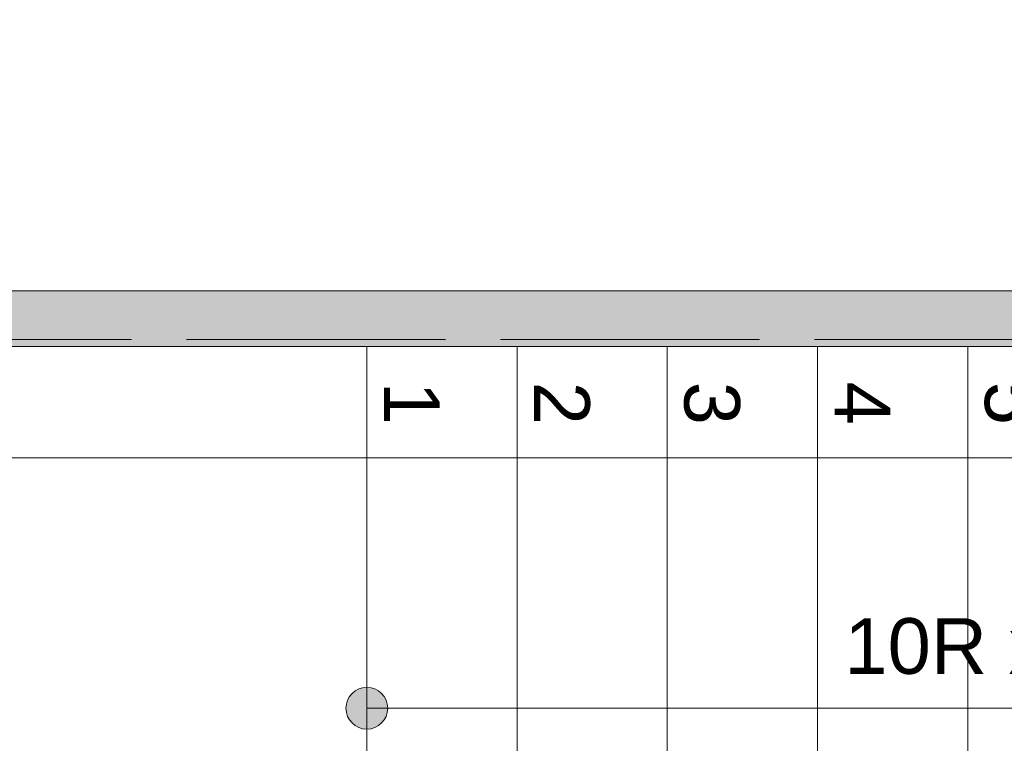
# Model space of a CAD drawing. Header units: millimetres. Extents: x -14761 to 157739, y -22400 to 107990.
# Tile 249 of 256: x 103146 to 104916, y 53487 to 54787. Entities that reach past the tile are written whole.
import ezdxf

# ---------------------------------------------------------------- set-up
doc = ezdxf.new("R2010")
doc.units = ezdxf.units.MM
doc.header["$MEASUREMENT"] = 0
doc.linetypes.add('Штриховая', pattern=[564.444447, 282.222223, -282.222223])
for name, color, linetype in [('Конструктив - Лестницы в бассейны', 7, 'Continuous'), ('Конструктив - стены бассейнов жб нов', 7, 'Continuous'), ('Элемент Модели - Зона', 7, 'Continuous'), ('Элемент Модели - Оси', 7, 'Continuous')]:
    doc.layers.add(name, color=color, linetype=linetype)
doc.styles.add('СГЕНЕРИР_СТИЛЬ_1', font='txt')

msp = doc.modelspace()

# ---------------------------------------------------------------- hatches: boundary and pattern name
at = {"layer": 'Конструктив - Лестницы в бассейны', "linetype": 'Continuous', "lineweight": 0, "true_color": 0xffffff}
msp.add_hatch(color=7, dxfattribs=at).paths.add_polyline_path([(103770, 53587.5, 1), (103770, 53512.5, 1)])
at = {"layer": 'Конструктив - стены бассейнов жб нов', "linetype": 'Continuous', "lineweight": 0, "true_color": 0x000000}
for points in [[(106200, 54300), (99300, 54300), (99300.6, 54287.5), (106200, 54287.5)], [(99304.4, 54212.5), (106200, 54212.5), (106200, 54287.5), (99300.6, 54287.5)], [(99305, 54200), (106200, 54200), (106200, 54212.5), (99305, 54212.5)]]:
    msp.add_hatch(color=18, dxfattribs=at).paths.add_polyline_path(points)

# ---------------------------------------------------------------- linework, layer by layer
at = {"layer": 'Конструктив - Лестницы в бассейны', "color": 7, "linetype": 'Continuous', "lineweight": 15}
for p, q in [((103770, 52900), (103770, 54200)), ((103770, 54200), (106200, 54200)), ((103770, 52900), (103770, 54200)), ((103770, 54200), (104040, 54200)), ((104040, 54200), (104040, 52900)), ((104040, 52900), (104040, 54200)), ((104040, 54200), (104310, 54200)), ((104310, 54200), (104310, 52900)), ((104310, 52900), (104310, 54200)), ((104310, 54200), (104580, 54200)), ((104580, 54200), (104580, 52900)), ((104580, 52900), (104580, 54200)), ((104580, 54200), (104850, 54200)), ((104850, 54200), (104850, 52900)), ((104850, 52900), (104850, 54200)), ((104850, 54200), (105120, 54200)), ((103770, 53550), (104040, 53550)), ((104040, 53550), (105930, 53550))]:
    msp.add_line(p, q, dxfattribs=at)
at = {"layer": 'Конструктив - Лестницы в бассейны', "color": 7, "linetype": 'Continuous', "lineweight": 15, "flags": 128}
msp.add_lwpolyline([(103770, 53587.5, -1), (103770, 53512.5, -1)], format="xyb", close=True, dxfattribs=at)
at = {"layer": 'Конструктив - стены бассейнов жб нов', "color": 7, "linetype": 'Continuous', "lineweight": 15, "flags": 128}
for points in [[(106200, 54300), (99300, 54300)], [(99305, 54200), (106200, 54200)]]:
    msp.add_lwpolyline(points, dxfattribs=at)
at = {"layer": 'Элемент Модели - Зона', "color": 7, "linetype": 'Штриховая', "lineweight": 15, "flags": 128}
for points in [[(95900, 63600), (95900, 54212.5), (124800, 54212.5), (124800, 58701.5), (126248.5, 60150), (130530, 60150), (130530, 71750), (95900, 71750)], [(36150, 44957.4), (36110, 44957.4), (36110, 36320), (41880.3, 36320), (41880.3, 39141.6), (45142.5, 42405.1), (45156.7, 42391), (45156.7, 42420), (63300, 42420), (63300, 42400), (77399.7, 42400), (77399.7, 42420), (114081.4, 42420), (117316.7, 39176.5), (117320.1, 38841.9), (117320.1, 36305), (117360, 36305), (117360, 34300), (117120, 34300), (117120, 35700), (116700, 35700), (116700, 36100), (108300, 36100), (108300, 35700), (107700, 35700), (107700, 36100), (99320, 36100), (99320, 26970), (107700, 26970), (107700, 27650), (108300, 27650), (108300, 26460), (112380, 26460), (112380, 27370), (112500, 27370), (112500, 21180.1), (117120, 21180.1), (117120, 26250), (116650, 26250), (116650, 27750), (117120, 27750), (117120, 32800), (117360, 32800), (117360, 20150.1), (117120, 20150.1), (117120, 20940.1), (99320, 20940.1), (99320, 14650.1), (117120, 14650.1), (117120, 17700.1), (116700.1, 17700.1), (116700.1, 18325.6), (117120, 18325.6), (117120, 18650.1), (117360, 18650.1), (117360, 18320.1), (120850, 18320.1), (120850, 37205.1), (120238.9, 37205.1), (120238.9, 45000), (125700, 45000), (125700, 45300), (126300, 45300), (126300, 45000), (141025, 45000), (141025, 45100), (140125, 45100), (140125, 47500), (132700, 47500), (132700, 53680), (130530, 53680), (130530, 54300), (129182.9, 54300), (126300, 54300), (126300, 53700), (125700, 53700), (125700, 54212.5), (124799.8, 54212.5), (117300, 54212.5), (117300, 53700), (116700, 53700), (116700, 54212.5), (108300, 54212.5), (108300, 53700), (107700, 53700), (107700, 54212.5), (99300, 54212.5), (99300, 53700), (98700, 53700), (98700, 54212.5), (90650, 54212.5), (90650, 53700), (90050, 53700), (89950, 53700), (89950, 48632.8), (77450.1, 48632.8), (77450.1, 53800), (77450.1, 61690), (77460.1, 61690), (77460.1, 67850), (74720, 67850), (74720, 59730), (73964.5, 59730), (73964.5, 54212), (72300.1, 54212), (72300.1, 53700), (71700.1, 53700), (71700.1, 54212), (63300, 54212), (63300, 53700), (62700, 53700), (62700, 54212), (61025, 54212), (61025, 46500), (61025, 45000), (54300, 45000), (54300, 44700), (53700, 44700), (53700, 45000), (45300, 45000), (45300, 44700), (44700, 44700), (44700, 45000), (36750, 45000), (36750, 44700), (36150, 44700)]]:
    msp.add_lwpolyline(points, close=True, dxfattribs=at)
at = {"layer": 'Элемент Модели - Оси', "color": 7, "linetype": 'Continuous', "lineweight": 15}
msp.add_line((-12760.6, 54000), (155650, 54000), dxfattribs=at)

# ---------------------------------------------------------------- texts
at = {"layer": 'Конструктив - Лестницы в бассейны', "color": 161, "lineweight": 20, "true_color": 0x78aaff, "insert": (104985, 53582.6), "char_height": 100, "attachment_point": 8, "style": 'СГЕНЕРИР_СТИЛЬ_1'}
msp.add_mtext('\\A1;{\\pqc;\\pt0,7100;\\fArial|b0|i0|c204|p38;10R x \\fArial|b0|i0|c204|p38;150\\fArial|b0|i0|c204|p38;\\A1{\\H.66x;\\S^  ;}\\fArial|b0|i0|c204|p38;\\fArial|b0|i0|c204|p38;\\fArial|b0|i0|c204|p38;\\fArial|b0|i0|c204|p38;\\A1{\\H.66x;\\S^  ;}\\fArial|b0|i0|c204|p38;\\fArial|b0|i0|c204|p38;\\fArial|b0|i0|c204|p38;\\fArial|b0|i0|c204|p38;\\A1{\\H.66x;\\S^  ;}\\fArial|b0|i0|c204|p38;}', dxfattribs=at)
at = {"layer": 'Конструктив - Лестницы в бассейны', "color": 161, "lineweight": 20, "true_color": 0x78aaff, "char_height": 100, "attachment_point": 6, "rotation": 270, "style": 'СГЕНЕРИР_СТИЛЬ_1'}
for s, insert in [('\\A1;{\\pqr;\\fArial|b0|i0|c204|p38;2}', (104120.7, 54059.1)), ('\\A1;{\\pqr;\\fArial|b0|i0|c204|p38;3}', (104389.9, 54059.1)), ('\\A1;{\\pqr;\\fArial|b0|i0|c204|p38;4}', (104660.7, 54059.1)), ('\\A1;{\\pqr;\\fArial|b0|i0|c204|p38;5}', (104929.9, 54059.1)), ('\\A1;{\\pqr;\\fArial|b0|i0|c204|p38;1}', (103850.7, 54059.1))]:
    msp.add_mtext(s, dxfattribs=dict(at, insert=insert))

doc.saveas('drawing.dxf')
